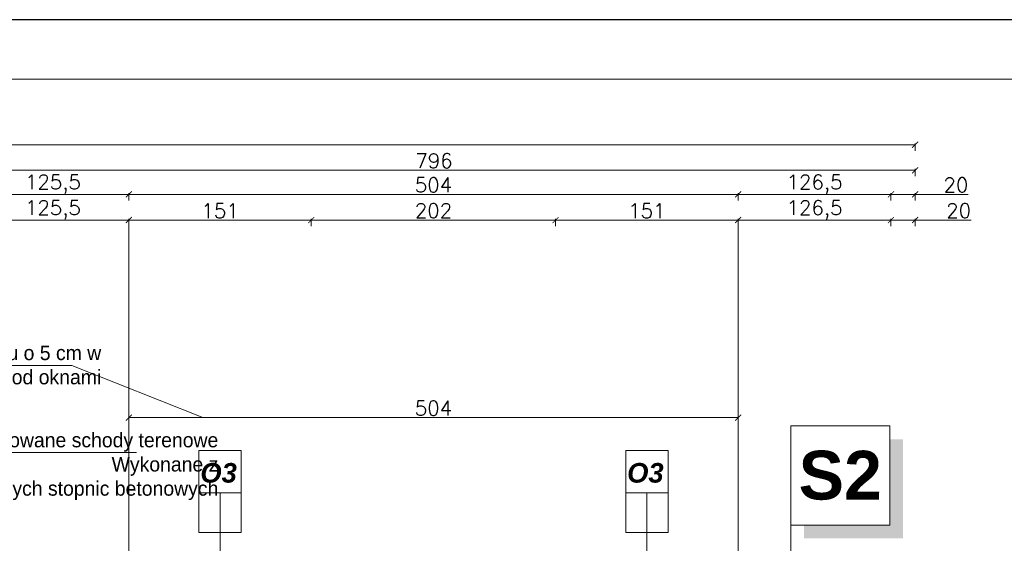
# Model space of a CAD drawing. Header units: millimetres. Extents: x -740 to 33545, y 5178 to 22494.
# Tile 164 of 250: x 11162 to 11976, y 11405 to 11838. Entities that reach past the tile are written whole.
import ezdxf
from ezdxf.lldxf.tags import DXFTag

# ---------------------------------------------------------------- set-up
doc = ezdxf.new("R2010")
doc.units = ezdxf.units.MM
doc.header["$MEASUREMENT"] = 0
doc.layers.get('Defpoints').update_dxf_attribs({"color": 252})
doc.layers.add('a3', color=252, linetype='Continuous', lineweight=30, plot=False)
for name, color, linetype, lineweight in [('A_opisy', 252, 'Continuous', 15), ('linia opisowa', 252, 'Continuous', 9), ('wymiarowanie', 252, 'Continuous', 9)]:
    doc.layers.add(name, color=color, linetype=linetype, lineweight=lineweight)
doc.styles.add('ARIALL', font='GOTHIC.TTF', dxfattribs={"height": 40})
doc.styles.add('ROMANS', font='romans')
doc.styles.add('styl2', font='simplex.shx')
tags = doc.linetypes.add('ICAD_ISO03W100', pattern=[30, 12, -18]).pattern_tags.tags
tags[6:7] = [DXFTag(74, 4), DXFTag(75, 0), DXFTag(340, '0'), DXFTag(46, 1.0), DXFTag(50, 0.0), DXFTag(44, 0.0), DXFTag(45, 0.0)]
tags[4:5] = [DXFTag(74, 4), DXFTag(75, 0), DXFTag(340, '0'), DXFTag(46, 1.0), DXFTag(50, 0.0), DXFTag(44, 0.0), DXFTag(45, 0.0)]
doc.dimstyles.new('Skala 1-50', dxfattribs={"dimtxt": 12, "dimasz": 5, "dimexe": 1, "dimexo": 1, "dimgap": 1.5, "dimtad": 1, "dimdec": 1, "dimrnd": 0.5, "dimtxsty": 'styl2', "dimblk": 'ARCHTICK', "dimcen": 5, "dimadec": 0, "dimazin": 0, "dimtfac": 1, "dimtdec": 1, "dimtmove": 1, "dimatfit": 3, "dimldrblk": 'ARCHTICK', "dimfxl": 0, "dimlwd": -1, "dimlwe": -1, "dimarcsym": 0})

# ---------------------------------------------------------------- blocks, each defined once
blk = doc.blocks.new('_ArchTick')
at = {"color": 0, "linetype": 'ByBlock', "const_width": 0.15}
blk.add_lwpolyline([(-0.5, -0.5), (0.5, 0.5)], dxfattribs=at)
blk = doc.blocks.new('*D1889')
at = {"layer": 'Defpoints', "color": 0}
for p in [(11755.87, 11508.86), (11251.87, 11399.5), (11755.87, 11399.5)]:
    blk.add_point(p, dxfattribs=at)
at = {"layer": 'wymiarowanie', "color": 0}
for p, q in [((11251.87, 11503.86), (11251.87, 11509.86)), ((11755.87, 11503.86), (11755.87, 11509.86)), ((11251.87, 11508.86), (11755.87, 11508.86))]:
    blk.add_line(p, q, dxfattribs=at)
at = {"layer": 'wymiarowanie', "color": 0, "xscale": 5, "yscale": 5, "zscale": 5, "rotation": 180}
blk.add_blockref('_ArchTick', (11251.87, 11508.86), dxfattribs=at)
at = {"layer": 'wymiarowanie', "color": 0, "xscale": 5, "yscale": 5, "zscale": 5}
blk.add_blockref('_ArchTick', (11755.87, 11508.86), dxfattribs=at)
at = {"layer": 'wymiarowanie', "color": 0, "insert": (11503.87, 11516.66), "char_height": 12, "attachment_point": 5, "style": 'styl2'}
blk.add_mtext('504', dxfattribs=at)
blk = doc.blocks.new('*D2082')
at = {"layer": 'Defpoints', "color": 0}
for p in [(11251.87, 11672.24), (11251.87, 11394.5), (11126.25, 11374.5)]:
    blk.add_point(p, dxfattribs=at)
at = {"layer": 'wymiarowanie', "color": 0}
for p, q in [((11126.25, 11667.24), (11126.25, 11673.24)), ((11126.25, 11672.24), (11251.87, 11672.24)), ((11251.87, 11667.24), (11251.87, 11673.24))]:
    blk.add_line(p, q, dxfattribs=at)
at = {"layer": 'wymiarowanie', "color": 0, "xscale": 5, "yscale": 5, "zscale": 5, "rotation": 180}
blk.add_blockref('_ArchTick', (11126.25, 11672.24), dxfattribs=at)
at = {"layer": 'wymiarowanie', "color": 0, "xscale": 5, "yscale": 5, "zscale": 5}
blk.add_blockref('_ArchTick', (11251.87, 11672.24), dxfattribs=at)
at = {"layer": 'wymiarowanie', "color": 0, "insert": (11189.06, 11680.59), "char_height": 12, "attachment_point": 5, "style": 'styl2'}
blk.add_mtext('125,5', dxfattribs=at)
blk = doc.blocks.new('*D2083')
at = {"layer": 'Defpoints', "color": 0}
for p in [(11402.81, 11672.24), (11251.87, 11394.5), (11402.81, 11394.5)]:
    blk.add_point(p, dxfattribs=at)
at = {"layer": 'wymiarowanie', "color": 0}
for p, q in [((11251.87, 11667.24), (11251.87, 11673.24)), ((11251.87, 11672.24), (11402.81, 11672.24)), ((11402.81, 11667.24), (11402.81, 11673.24))]:
    blk.add_line(p, q, dxfattribs=at)
at = {"layer": 'wymiarowanie', "color": 0, "xscale": 5, "yscale": 5, "zscale": 5, "rotation": 180}
blk.add_blockref('_ArchTick', (11251.87, 11672.24), dxfattribs=at)
at = {"layer": 'wymiarowanie', "color": 0, "xscale": 5, "yscale": 5, "zscale": 5}
blk.add_blockref('_ArchTick', (11402.81, 11672.24), dxfattribs=at)
at = {"layer": 'wymiarowanie', "color": 0, "insert": (11327.34, 11679.89), "char_height": 12, "attachment_point": 5, "style": 'styl2'}
blk.add_mtext('151', dxfattribs=at)
blk = doc.blocks.new('*D2084')
at = {"layer": 'Defpoints', "color": 0}
for p in [(11604.93, 11672.24), (11402.81, 11394.5), (11604.93, 11394.5)]:
    blk.add_point(p, dxfattribs=at)
at = {"layer": 'wymiarowanie', "color": 0}
for p, q in [((11402.81, 11667.24), (11402.81, 11673.24)), ((11402.81, 11672.24), (11604.93, 11672.24)), ((11604.93, 11667.24), (11604.93, 11673.24))]:
    blk.add_line(p, q, dxfattribs=at)
at = {"layer": 'wymiarowanie', "color": 0, "xscale": 5, "yscale": 5, "zscale": 5, "rotation": 180}
blk.add_blockref('_ArchTick', (11402.81, 11672.24), dxfattribs=at)
at = {"layer": 'wymiarowanie', "color": 0, "xscale": 5, "yscale": 5, "zscale": 5}
blk.add_blockref('_ArchTick', (11604.93, 11672.24), dxfattribs=at)
at = {"layer": 'wymiarowanie', "color": 0, "insert": (11503.87, 11680.04), "char_height": 12, "attachment_point": 5, "style": 'styl2'}
blk.add_mtext('202', dxfattribs=at)
blk = doc.blocks.new('*D2085')
at = {"layer": 'Defpoints', "color": 0}
for p in [(11755.87, 11672.24), (11604.93, 11394.5), (11755.87, 11394.5)]:
    blk.add_point(p, dxfattribs=at)
at = {"layer": 'wymiarowanie', "color": 0}
for p, q in [((11604.93, 11667.24), (11604.93, 11673.24)), ((11604.93, 11672.24), (11755.87, 11672.24)), ((11755.87, 11667.24), (11755.87, 11673.24))]:
    blk.add_line(p, q, dxfattribs=at)
at = {"layer": 'wymiarowanie', "color": 0, "xscale": 5, "yscale": 5, "zscale": 5, "rotation": 180}
blk.add_blockref('_ArchTick', (11604.93, 11672.24), dxfattribs=at)
at = {"layer": 'wymiarowanie', "color": 0, "xscale": 5, "yscale": 5, "zscale": 5}
blk.add_blockref('_ArchTick', (11755.87, 11672.24), dxfattribs=at)
at = {"layer": 'wymiarowanie', "color": 0, "insert": (11680.4, 11679.89), "char_height": 12, "attachment_point": 5, "style": 'styl2'}
blk.add_mtext('151', dxfattribs=at)
blk = doc.blocks.new('*D2086')
at = {"layer": 'Defpoints', "color": 0}
for p in [(11882.33, 11672.24), (11755.87, 11394.5), (11882.33, 11374.5)]:
    blk.add_point(p, dxfattribs=at)
at = {"layer": 'wymiarowanie', "color": 0}
for p, q in [((11755.87, 11667.24), (11755.87, 11673.24)), ((11755.87, 11672.24), (11882.33, 11672.24)), ((11882.33, 11667.24), (11882.33, 11673.24))]:
    blk.add_line(p, q, dxfattribs=at)
at = {"layer": 'wymiarowanie', "color": 0, "xscale": 5, "yscale": 5, "zscale": 5, "rotation": 180}
blk.add_blockref('_ArchTick', (11755.87, 11672.24), dxfattribs=at)
at = {"layer": 'wymiarowanie', "color": 0, "xscale": 5, "yscale": 5, "zscale": 5}
blk.add_blockref('_ArchTick', (11882.33, 11672.24), dxfattribs=at)
at = {"layer": 'wymiarowanie', "color": 0, "insert": (11819.1, 11680.59), "char_height": 12, "attachment_point": 5, "style": 'styl2'}
blk.add_mtext('126,5', dxfattribs=at)
blk = doc.blocks.new('*D2087')
at = {"layer": 'Defpoints', "color": 0}
for p in [(11902.33, 11672.24), (11902.33, 11394.5), (11882.33, 11374.5)]:
    blk.add_point(p, dxfattribs=at)
at = {"layer": 'wymiarowanie', "color": 0}
for p, q in [((11882.33, 11667.24), (11882.33, 11673.24)), ((11882.33, 11672.24), (11902.33, 11672.24)), ((11902.33, 11667.24), (11902.33, 11673.24)), ((11902.33, 11672.24), (11948.54, 11672.24))]:
    blk.add_line(p, q, dxfattribs=at)
at = {"layer": 'wymiarowanie', "color": 0, "xscale": 5, "yscale": 5, "zscale": 5, "rotation": 180}
blk.add_blockref('_ArchTick', (11882.33, 11672.24), dxfattribs=at)
at = {"layer": 'wymiarowanie', "color": 0, "xscale": 5, "yscale": 5, "zscale": 5}
blk.add_blockref('_ArchTick', (11902.33, 11672.24), dxfattribs=at)
at = {"layer": 'wymiarowanie', "color": 0, "insert": (11938.31, 11680.04), "char_height": 12, "attachment_point": 5, "style": 'styl2'}
blk.add_mtext('20', dxfattribs=at)
blk = doc.blocks.new('*D2091')
at = {"layer": 'Defpoints', "color": 0}
for p in [(11251.87, 11693.5), (11126.25, 11667.24), (11251.87, 11667.24)]:
    blk.add_point(p, dxfattribs=at)
at = {"layer": 'wymiarowanie', "color": 0}
for p, q in [((11126.25, 11688.5), (11126.25, 11694.5)), ((11126.25, 11693.5), (11251.87, 11693.5)), ((11251.87, 11688.5), (11251.87, 11694.5))]:
    blk.add_line(p, q, dxfattribs=at)
at = {"layer": 'wymiarowanie', "color": 0, "xscale": 5, "yscale": 5, "zscale": 5, "rotation": 180}
blk.add_blockref('_ArchTick', (11126.25, 11693.5), dxfattribs=at)
at = {"layer": 'wymiarowanie', "color": 0, "xscale": 5, "yscale": 5, "zscale": 5}
blk.add_blockref('_ArchTick', (11251.87, 11693.5), dxfattribs=at)
at = {"layer": 'wymiarowanie', "color": 0, "insert": (11189.06, 11701.84), "char_height": 12, "attachment_point": 5, "style": 'styl2'}
blk.add_mtext('125,5', dxfattribs=at)
blk = doc.blocks.new('*D2092')
at = {"layer": 'Defpoints', "color": 0}
for p in [(11755.87, 11693.5), (11251.87, 11667.24), (11755.87, 11667.24)]:
    blk.add_point(p, dxfattribs=at)
at = {"layer": 'wymiarowanie', "color": 0}
for p, q in [((11251.87, 11688.5), (11251.87, 11694.5)), ((11251.87, 11693.5), (11755.87, 11693.5)), ((11755.87, 11688.5), (11755.87, 11694.5))]:
    blk.add_line(p, q, dxfattribs=at)
at = {"layer": 'wymiarowanie', "color": 0, "xscale": 5, "yscale": 5, "zscale": 5, "rotation": 180}
blk.add_blockref('_ArchTick', (11251.87, 11693.5), dxfattribs=at)
at = {"layer": 'wymiarowanie', "color": 0, "xscale": 5, "yscale": 5, "zscale": 5}
blk.add_blockref('_ArchTick', (11755.87, 11693.5), dxfattribs=at)
at = {"layer": 'wymiarowanie', "color": 0, "insert": (11503.87, 11701.3), "char_height": 12, "attachment_point": 5, "style": 'styl2'}
blk.add_mtext('504', dxfattribs=at)
blk = doc.blocks.new('*D2093')
at = {"layer": 'Defpoints', "color": 0}
for p in [(11882.33, 11693.5), (11755.87, 11667.24), (11882.33, 11667.24)]:
    blk.add_point(p, dxfattribs=at)
at = {"layer": 'wymiarowanie', "color": 0}
for p, q in [((11755.87, 11688.5), (11755.87, 11694.5)), ((11755.87, 11693.5), (11882.33, 11693.5)), ((11882.33, 11688.5), (11882.33, 11694.5))]:
    blk.add_line(p, q, dxfattribs=at)
at = {"layer": 'wymiarowanie', "color": 0, "xscale": 5, "yscale": 5, "zscale": 5, "rotation": 180}
blk.add_blockref('_ArchTick', (11755.87, 11693.5), dxfattribs=at)
at = {"layer": 'wymiarowanie', "color": 0, "xscale": 5, "yscale": 5, "zscale": 5}
blk.add_blockref('_ArchTick', (11882.33, 11693.5), dxfattribs=at)
at = {"layer": 'wymiarowanie', "color": 0, "insert": (11819.1, 11701.84), "char_height": 12, "attachment_point": 5, "style": 'styl2'}
blk.add_mtext('126,5', dxfattribs=at)
blk = doc.blocks.new('*D2094')
at = {"layer": 'Defpoints', "color": 0}
for p in [(11902.33, 11693.5), (11882.33, 11667.24), (11902.33, 11667.24)]:
    blk.add_point(p, dxfattribs=at)
at = {"layer": 'wymiarowanie', "color": 0}
for p, q in [((11882.33, 11688.5), (11882.33, 11694.5)), ((11882.33, 11693.5), (11902.33, 11693.5)), ((11902.33, 11688.5), (11902.33, 11694.5)), ((11902.33, 11693.5), (11946.31, 11693.5))]:
    blk.add_line(p, q, dxfattribs=at)
at = {"layer": 'wymiarowanie', "color": 0, "xscale": 5, "yscale": 5, "zscale": 5, "rotation": 180}
blk.add_blockref('_ArchTick', (11882.33, 11693.5), dxfattribs=at)
at = {"layer": 'wymiarowanie', "color": 0, "xscale": 5, "yscale": 5, "zscale": 5}
blk.add_blockref('_ArchTick', (11902.33, 11693.5), dxfattribs=at)
at = {"layer": 'wymiarowanie', "color": 0, "insert": (11936.07, 11701.3), "char_height": 12, "attachment_point": 5, "style": 'styl2'}
blk.add_mtext('20', dxfattribs=at)
blk = doc.blocks.new('*D2095')
at = {"layer": 'Defpoints', "color": 0}
for p in [(11106.25, 11713.46), (11106.25, 11688.5), (11902.33, 11688.5)]:
    blk.add_point(p, dxfattribs=at)
at = {"layer": 'wymiarowanie', "color": 0}
for p, q in [((11106.25, 11708.46), (11106.25, 11714.46)), ((11902.33, 11713.46), (11106.25, 11713.46)), ((11902.33, 11708.46), (11902.33, 11714.46))]:
    blk.add_line(p, q, dxfattribs=at)
at = {"layer": 'wymiarowanie', "color": 0, "xscale": 5, "yscale": 5, "zscale": 5, "rotation": 180}
blk.add_blockref('_ArchTick', (11106.25, 11713.46), dxfattribs=at)
at = {"layer": 'wymiarowanie', "color": 0, "xscale": 5, "yscale": 5, "zscale": 5}
blk.add_blockref('_ArchTick', (11902.33, 11713.46), dxfattribs=at)
at = {"layer": 'wymiarowanie', "color": 0, "insert": (11504.29, 11721.26), "char_height": 12, "attachment_point": 5, "style": 'styl2'}
blk.add_mtext('796', dxfattribs=at)
blk = doc.blocks.new('*D2096')
at = {"layer": 'Defpoints', "color": 0}
for p in [(11902.33, 11734.47), (8867.19, 11672.24), (11902.33, 11672.24)]:
    blk.add_point(p, dxfattribs=at)
at = {"layer": 'wymiarowanie', "color": 0}
for p, q in [((8867.19, 11729.47), (8867.19, 11735.47)), ((8867.19, 11734.47), (11902.33, 11734.47)), ((11902.33, 11729.47), (11902.33, 11735.47))]:
    blk.add_line(p, q, dxfattribs=at)
at = {"layer": 'wymiarowanie', "color": 0, "xscale": 5, "yscale": 5, "zscale": 5, "rotation": 180}
blk.add_blockref('_ArchTick', (8867.19, 11734.47), dxfattribs=at)
at = {"layer": 'wymiarowanie', "color": 0, "xscale": 5, "yscale": 5, "zscale": 5}
blk.add_blockref('_ArchTick', (11902.33, 11734.47), dxfattribs=at)
at = {"layer": 'wymiarowanie', "color": 0, "insert": (10384.76, 11742.27), "char_height": 12, "attachment_point": 5, "style": 'styl2'}
blk.add_mtext('3035', dxfattribs=at)
blk = doc.blocks.new('*D2124')
at = {"layer": 'Defpoints', "color": 0}
for p in [(11964.79, 11394.5), (11961.91, 11374.5), (12091.4, 11374.5)]:
    blk.add_point(p, dxfattribs=at)
at = {"layer": 'wymiarowanie', "color": 0}
for p, q in [((12091.4, 11394.5), (12091.4, 11430.49)), ((12086.4, 11394.5), (12092.4, 11394.5)), ((12091.4, 11394.5), (12091.4, 11374.5)), ((12086.4, 11374.5), (12092.4, 11374.5))]:
    blk.add_line(p, q, dxfattribs=at)
at = {"layer": 'wymiarowanie', "color": 0, "xscale": 5, "yscale": 5, "zscale": 5}
for p, rotation in [((12091.4, 11394.5), 90), ((12091.4, 11374.5), 270)]:
    blk.add_blockref('_ArchTick', p, dxfattribs=dict(at, rotation=rotation))
at = {"layer": 'wymiarowanie', "color": 0, "insert": (12083.6, 11420.26), "char_height": 12, "attachment_point": 5, "rotation": 90, "style": 'styl2'}
blk.add_mtext('20', dxfattribs=at)

msp = doc.modelspace()

# ---------------------------------------------------------------- hatches: boundary and pattern name
at = {"layer": 'linia opisowa'}
msp.add_hatch(color=256, dxfattribs=at).paths.add_polyline_path([(11892.28, 11490.99), (11881.36, 11490.99), (11881.36, 11419.98), (11810.35, 11419.98), (11810.35, 11409.05), (11892.28, 11409.05)])

# ---------------------------------------------------------------- linework, layer by layer
at = {"layer": 'a3'}
msp.add_lwpolyline([(13075.31, 8867.94), (13075.31, 11837.94), (8325.31, 11837.94), (8325.31, 8867.94), (13075.31, 8867.94)], dxfattribs=at)
at = {"layer": 'A_opisy'}
for p, q in [((11327.34, 11441.23), (11327.34, 11307.76)), ((11680.4, 11441.23), (11680.4, 11307.76))]:
    msp.add_line(p, q, dxfattribs=at)
at = {"layer": 'A_opisy', "ltscale": 0.3}
for points in [[(11344.86, 11481.77), (11344.86, 11446.71), (11309.81, 11446.71), (11309.81, 11481.77)], [(11697.92, 11481.77), (11697.92, 11446.71), (11662.87, 11446.71), (11662.87, 11481.77)], [(11309.81, 11446.71), (11309.81, 11413.84), (11327.34, 11413.84), (11327.34, 11446.71)], [(11327.34, 11446.71), (11327.34, 11413.84), (11344.86, 11413.84), (11344.86, 11446.71)], [(11662.87, 11446.71), (11662.87, 11413.84), (11680.4, 11413.84), (11680.4, 11446.71)], [(11680.4, 11446.71), (11680.4, 11413.84), (11697.92, 11413.84), (11697.92, 11446.71)]]:
    msp.add_lwpolyline(points, close=True, dxfattribs=at)
at = {"layer": 'linia opisowa'}
for points in [[(11799.42, 11419.98), (11881.36, 11419.98), (11881.36, 11501.91), (11799.42, 11501.91), (11799.42, 11419.98)], [(11799.42, 11471.24), (11799.42, 11331.32)]]:
    msp.add_lwpolyline(points, dxfattribs=at)
at = {"layer": 'wymiarowanie', "linetype": 'ICAD_ISO03W100', "ltscale": 0.2}
for p, q in [((11251.87, 11667.24), (11251.87, 11394.5)), ((11755.87, 11667.24), (11755.87, 11376.45))]:
    msp.add_line(p, q, dxfattribs=at)
at = {"layer": 'wymiarowanie'}
for p, q in [((11204.64, 11552.03), (10897.8, 11552.03)), ((11204.64, 11552.03), (11312.95, 11508.86)), ((10994.43, 11479.92), (11258.09, 11479.92))]:
    msp.add_line(p, q, dxfattribs=at)
msp.add_lwpolyline([(13026.2, 8917.05), (13026.2, 11788.83), (8374.42, 11788.83), (8374.42, 8917.05)], close=True, dxfattribs=at)

# ---------------------------------------------------------------- texts
at = {"layer": 'A_opisy', "ltscale": 0.3, "char_height": 16.2, "width": 109.7533, "attachment_point": 9, "style": 'ARIALL'}
for insert in [(11341.2, 11454.85), (11694.26, 11454.85)]:
    msp.add_mtext('{\\fArial|b1|i1|c238|p34;O3}', dxfattribs=dict(at, insert=insert))
at = {"layer": 'linia opisowa', "insert": (11840.39, 11460.95), "char_height": 40.3278, "width": 2301.0392, "attachment_point": 5, "rotation": 359.89307}
msp.add_mtext('{\\fArial|b1|i0|c238|p34;S2}', dxfattribs=at)
at = {"layer": 'wymiarowanie', "linetype": 'Continuous', "char_height": 12, "width": 327.6277, "attachment_point": 3, "style": 'ROMANS'}
for s, insert in [('{\\fCentury Gothic|b0|i0|c238|p0;Pogrubienie warstwy styropianu o 5 cm }{\\fCentury Gothic|b0|i0|c238|p0;w pasie nad i pod oknami }', (11229.02, 11568.38)), ('{\\fCentury Gothic|b0|i0|c238|p0;Projektowane schody terenowe}\\P{\\fCentury Gothic|b0|i0|c238|p0;Wykonane z}\\P{\\fCentury Gothic|b0|i0|c238|p0;prefabrykownych stopnic betonowych}\\P{\\fCentury Gothic|b0|i0|c238|p0;}\\P{\\fCentury Gothic|b0|i0|c238|p0; }', (11325.9, 11496.27))]:
    msp.add_mtext(s, dxfattribs=dict(at, insert=insert))
at = {"layer": 'wymiarowanie', "insert": (10139.54, 11483.35), "char_height": 15, "width": 167.4466, "attachment_point": 1}
msp.add_mtext('\\pi70.78580;{\\fCentury Gothic|b0|i0|c238|p0;6%}', dxfattribs=at)

# ---------------------------------------------------------------- dimensions: what is measured, and where the dimension line sits
at = {"layer": 'wymiarowanie'}
for base, p1, p2, picture, middle in [((11902.33, 11734.47), (8867.19, 11672.24), (11902.33, 11672.24), '*D2096', (10384.76, 11742.27)), ((11106.25, 11713.46), (11902.33, 11688.5), (11106.25, 11688.5), '*D2095', (11504.29, 11721.26)), ((11251.87, 11693.5), (11126.25, 11667.24), (11251.87, 11667.24), '*D2091', (11189.06, 11701.84)), ((11755.87, 11693.5), (11251.87, 11667.24), (11755.87, 11667.24), '*D2092', (11503.87, 11701.3)), ((11882.33, 11693.5), (11755.87, 11667.24), (11882.33, 11667.24), '*D2093', (11819.1, 11701.84)), ((11251.87, 11672.24), (11126.25, 11374.5), (11251.87, 11394.5), '*D2082', (11189.06, 11680.59)), ((11882.33, 11672.24), (11755.87, 11394.5), (11882.33, 11374.5), '*D2086', (11819.1, 11680.59)), ((11402.81, 11672.24), (11251.87, 11394.5), (11402.81, 11394.5), '*D2083', (11327.34, 11679.89)), ((11604.93, 11672.24), (11402.81, 11394.5), (11604.93, 11394.5), '*D2084', (11503.87, 11680.04)), ((11755.87, 11672.24), (11604.93, 11394.5), (11755.87, 11394.5), '*D2085', (11680.4, 11679.89)), ((11755.87, 11508.86), (11251.87, 11399.5), (11755.87, 11399.5), '*D1889', (11503.87, 11516.66))]:
    dim = msp.add_linear_dim(base=base, p1=p1, p2=p2, dimstyle='Skala 1-50', dxfattribs=at)
    dim.commit()
    dim.dimension.update_dxf_attribs({"geometry": picture, "text_midpoint": middle})
for base, p1, p2, picture, middle in [((11902.33, 11693.5), (11882.33, 11667.24), (11902.33, 11667.24), '*D2094', (11936.07, 11695.02)), ((11902.33, 11672.24), (11882.33, 11374.5), (11902.33, 11394.5), '*D2087', (11938.31, 11667.15))]:
    dim = msp.add_linear_dim(base=base, p1=p1, p2=p2, dimstyle='Skala 1-50', dxfattribs=at)
    dim.commit()
    dim.dimension.update_dxf_attribs({"geometry": picture, "text_midpoint": middle, "dimtype": 160})
dim = msp.add_linear_dim(base=(12091.4, 11374.5), p1=(11964.79, 11394.5), p2=(11961.91, 11374.5), angle=90, dimstyle='Skala 1-50', dxfattribs=at)
dim.commit()
dim.dimension.update_dxf_attribs({"geometry": '*D2124', "text_midpoint": (12089.19, 11420.26), "dimtype": 160})

doc.saveas('drawing.dxf')
